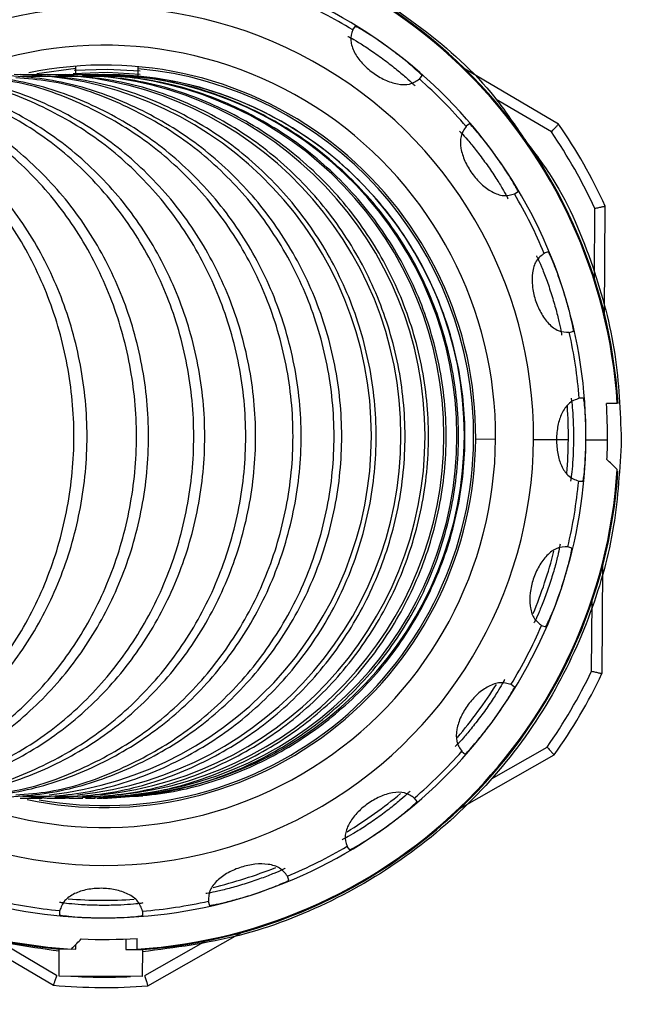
# Model space of a CAD drawing. Header units: millimetres. Extents: x 7590 to 10884, y -1862 to 419.
# Tile 31 of 83: x 8848 to 8878, y -1417 to -1369. Entities that reach past the tile are written whole.
import ezdxf

# ---------------------------------------------------------------- set-up
doc = ezdxf.new("R2010")
doc.units = ezdxf.units.MM
doc.header["$PDSIZE"] = -1
doc.styles.get("Standard").update_dxf_attribs({"font": 'times.ttf'})
doc.dimstyles.new('ISO-25', dxfattribs={"dimtxt": 18, "dimasz": 15, "dimexe": 1.25, "dimexo": 0.625, "dimtad": 1, "dimtoh": 1, "dimtxsty": 'Standard', "dimcen": 2.5, "dimadec": 0, "dimazin": 0, "dimtfac": 1, "dimtmove": 0, "dimatfit": 3, "dimfxl": 1, "dimarcsym": 0})

# ---------------------------------------------------------------- blocks, each defined once
blk = doc.blocks.new('*D105')
at = {"color": 0, "lineweight": -2}
for p, q in [((8839.767, -1339.486), (8953.576, -1339.486)), ((8952.326, -1351.486), (8952.326, -1427.486)), ((8839.767, -1439.486), (8953.576, -1439.486))]:
    blk.add_line(p, q, dxfattribs=at)
at = {"color": 0}
for points in [[(8954.326, -1351.486), (8950.326, -1351.486), (8952.326, -1339.486)], [(8950.326, -1427.486), (8954.326, -1427.486), (8952.326, -1439.486)]]:
    blk.add_solid(points, dxfattribs=at)
at = {"layer": 'Defpoints', "color": 0}
for p in [(8839.142, -1339.486), (8839.142, -1439.486), (8952.326, -1439.486)]:
    blk.add_point(p, dxfattribs=at)
at = {"color": 0, "insert": (8944.071, -1389.486), "char_height": 15, "attachment_point": 5, "rotation": 90}
blk.add_mtext('100', dxfattribs=at)
blk = doc.blocks.new('*D106')
at = {"color": 0, "lineweight": -2}
for p, q in [((8843.767, -1314.486), (9018.22, -1314.486)), ((9016.97, -1326.486), (9016.97, -1452.486)), ((8843.767, -1464.486), (9018.22, -1464.486))]:
    blk.add_line(p, q, dxfattribs=at)
at = {"color": 0}
for points in [[(9018.97, -1326.486), (9014.97, -1326.486), (9016.97, -1314.486)], [(9014.97, -1452.486), (9018.97, -1452.486), (9016.97, -1464.486)]]:
    blk.add_solid(points, dxfattribs=at)
at = {"layer": 'Defpoints', "color": 0}
for p in [(8843.142, -1314.486), (8843.142, -1464.486), (9016.97, -1464.486)]:
    blk.add_point(p, dxfattribs=at)
at = {"color": 0, "insert": (9008.715, -1389.059), "char_height": 15, "attachment_point": 5, "rotation": 90}
blk.add_mtext('150', dxfattribs=at)
blk = doc.blocks.new('*D107')
at = {"color": 0, "lineweight": -2}
for p, q in [((8812.839, -1304.486), (9048.743, -1304.486)), ((9047.493, -1316.486), (9047.493, -1462.486)), ((8812.839, -1474.486), (9048.743, -1474.486))]:
    blk.add_line(p, q, dxfattribs=at)
at = {"color": 0}
for points in [[(9049.493, -1316.486), (9045.493, -1316.486), (9047.493, -1304.486)], [(9045.493, -1462.486), (9049.493, -1462.486), (9047.493, -1474.486)]]:
    blk.add_solid(points, dxfattribs=at)
at = {"layer": 'Defpoints', "color": 0}
for p in [(8812.214, -1304.486), (8812.214, -1474.486), (9047.493, -1474.486)]:
    blk.add_point(p, dxfattribs=at)
at = {"color": 0, "insert": (9039.216, -1389.489), "char_height": 15, "attachment_point": 5, "rotation": 90}
blk.add_mtext('170', dxfattribs=at)

msp = doc.modelspace()

# ---------------------------------------------------------------- linework, layer by layer
at = {"color": 7, "lineweight": 25}
for p, q in [((8864.195, -1369.769), (8864.073, -1369.934)), ((8848.885, -1372.037), (8850.766, -1371.789)), ((8850.764, -1372.086), (8850.766, -1371.789)), ((8850.766, -1371.789), (8850.767, -1371.689)), ((8853.764, -1372.161), (8853.766, -1371.81)), ((8853.766, -1371.81), (8853.767, -1371.71)), ((8873.979, -1374.472), (8869.485, -1371.835)), ((8848.226, -1372.169), (8849.493, -1372.169)), ((8849.785, -1372.169), (8850.852, -1372.169)), ((8850.251, -1372.086), (8849.821, -1372.128)), ((8850.441, -1372.086), (8849.915, -1372.138)), ((8851.094, -1372.169), (8851.959, -1372.169)), ((8853.868, -1372.256), (8852.132, -1372.086)), ((8852.132, -1372.086), (8852.132, -1372.086)), ((8852.132, -1372.086), (8852.132, -1372.086)), ((8852.132, -1372.086), (8852.132, -1372.086)), ((8852.132, -1372.086), (8852.132, -1372.086)), ((8852.132, -1372.086), (8852.132, -1372.086)), ((8852.132, -1372.086), (8852.132, -1372.086)), ((8852.132, -1372.086), (8852.132, -1372.086)), ((8852.132, -1372.086), (8852.133, -1372.086)), ((8852.133, -1372.086), (8852.133, -1372.086)), ((8852.133, -1372.086), (8852.133, -1372.086)), ((8852.133, -1372.086), (8852.133, -1372.086)), ((8852.133, -1372.086), (8852.133, -1372.086)), ((8852.133, -1372.086), (8852.133, -1372.086)), ((8852.133, -1372.086), (8852.133, -1372.086)), ((8852.133, -1372.086), (8852.133, -1372.086)), ((8852.133, -1372.086), (8852.133, -1372.086)), ((8852.133, -1372.086), (8852.133, -1372.086)), ((8852.133, -1372.086), (8852.133, -1372.086)), ((8852.133, -1372.086), (8852.133, -1372.086)), ((8852.133, -1372.086), (8852.133, -1372.086)), ((8852.151, -1372.169), (8852.815, -1372.169)), ((8852.954, -1372.169), (8853.415, -1372.169)), ((8853.504, -1372.169), (8853.76, -1372.169)), ((8853.763, -1372.255), (8853.763, -1372.246)), ((8853.799, -1372.169), (8853.993, -1372.184)), ((8853.853, -1372.169), (8853.853, -1372.169)), ((8853.853, -1372.169), (8853.854, -1372.169)), ((8853.854, -1372.169), (8853.854, -1372.169)), ((8853.854, -1372.169), (8853.854, -1372.169)), ((8853.854, -1372.169), (8853.854, -1372.169)), ((8853.854, -1372.169), (8853.854, -1372.169)), ((8853.854, -1372.169), (8853.854, -1372.169)), ((8853.854, -1372.169), (8853.854, -1372.169)), ((8853.854, -1372.169), (8853.854, -1372.169)), ((8853.854, -1372.169), (8853.854, -1372.169)), ((8853.854, -1372.169), (8853.854, -1372.169)), ((8853.854, -1372.169), (8853.854, -1372.169)), ((8853.854, -1372.169), (8853.854, -1372.169)), ((8853.854, -1372.169), (8853.854, -1372.169)), ((8853.854, -1372.169), (8853.854, -1372.169)), ((8853.855, -1372.169), (8853.855, -1372.169)), ((8853.855, -1372.169), (8853.855, -1372.169)), ((8853.855, -1372.169), (8853.855, -1372.169)), ((8867.292, -1372.308), (8867.414, -1372.143)), ((8869.697, -1374.459), (8869.531, -1374.578)), ((8871.859, -1377.83), (8872.026, -1377.711)), ((8876.184, -1383.629), (8876.22, -1378.418)), ((8873.482, -1380.619), (8873.286, -1380.681)), ((8874.496, -1384.494), (8874.691, -1384.432)), ((8875.178, -1387.647), (8874.972, -1387.646)), ((8876.797, -1387.909), (8876.276, -1387.905)), ((8869.992, -1389.611), (8870.947, -1389.618)), ((8872.772, -1389.631), (8873.872, -1389.638)), ((8875.291, -1389.648), (8876.327, -1389.655)), ((8874.944, -1391.646), (8875.15, -1391.647)), ((8874.618, -1394.856), (8874.424, -1394.791)), ((8876.063, -1400.89), (8876.099, -1395.68)), ((8873.161, -1398.586), (8873.356, -1398.651)), ((8871.859, -1401.538), (8871.694, -1401.417)), ((8869.235, -1407.378), (8873.766, -1404.804)), ((8869.32, -1404.636), (8869.485, -1404.758)), ((8849.493, -1406.803), (8848.226, -1406.803)), ((8848.621, -1406.833), (8849.152, -1406.886)), ((8848.74, -1406.821), (8849.392, -1406.886)), ((8849.749, -1406.836), (8850.251, -1406.886)), ((8850.852, -1406.803), (8849.785, -1406.803)), ((8849.915, -1406.834), (8850.441, -1406.886)), ((8851.959, -1406.803), (8851.094, -1406.803)), ((8852.132, -1406.886), (8853.868, -1406.716)), ((8852.132, -1406.886), (8853.845, -1406.718)), ((8852.815, -1406.803), (8852.151, -1406.803)), ((8853.415, -1406.803), (8852.954, -1406.803)), ((8853.76, -1406.803), (8853.504, -1406.803)), ((8853.993, -1406.788), (8853.799, -1406.803)), ((8853.853, -1406.803), (8853.853, -1406.803)), ((8853.854, -1406.803), (8853.853, -1406.803)), ((8853.854, -1406.803), (8853.854, -1406.803)), ((8853.854, -1406.803), (8853.854, -1406.803)), ((8853.854, -1406.803), (8853.854, -1406.803)), ((8853.854, -1406.803), (8853.854, -1406.803)), ((8853.854, -1406.803), (8853.854, -1406.803)), ((8853.854, -1406.803), (8853.854, -1406.803)), ((8853.854, -1406.803), (8853.854, -1406.803)), ((8853.854, -1406.803), (8853.854, -1406.803)), ((8853.854, -1406.803), (8853.854, -1406.803)), ((8853.854, -1406.803), (8853.854, -1406.803)), ((8853.854, -1406.803), (8853.854, -1406.803)), ((8853.854, -1406.803), (8853.854, -1406.803)), ((8853.854, -1406.803), (8853.854, -1406.803)), ((8853.855, -1406.803), (8853.855, -1406.803)), ((8853.855, -1406.803), (8853.855, -1406.803)), ((8853.855, -1406.803), (8853.855, -1406.803)), ((8867.169, -1407.041), (8867.05, -1406.875)), ((8852.132, -1406.886), (8852.132, -1406.886)), ((8863.798, -1409.203), (8863.917, -1409.37)), ((8861.009, -1410.826), (8860.947, -1410.63)), ((8857.134, -1411.84), (8857.196, -1412.035)), ((8849.982, -1412.288), (8849.981, -1412.493)), ((8853.981, -1412.522), (8853.982, -1412.316)), ((8845.194, -1413.235), (8849.688, -1415.872)), ((8854.226, -1415.904), (8858.757, -1413.33)), ((8850.769, -1414.137), (8850.771, -1413.911)), ((8853.173, -1413.65), (8853.169, -1414.154)), ((8853.719, -1414.141), (8853.723, -1413.62)), ((8849.96, -1415.431), (8849.969, -1414.131)), ((8849.969, -1414.131), (8850.769, -1414.137)), ((8853.169, -1414.154), (8853.969, -1414.159)), ((8853.969, -1414.159), (8853.96, -1415.459)), ((8853.96, -1415.459), (8849.96, -1415.431))]:
    msp.add_line(p, q, dxfattribs=at)
at = {"color": 8, "lineweight": 25}
for p, q in [((8873.629, -1374.847), (8870.973, -1373.288)), ((8875.696, -1381.901), (8875.719, -1378.527)), ((8873.872, -1389.638), (8874.445, -1389.642)), ((8875.564, -1400.775), (8875.587, -1397.4)), ((8870.744, -1405.946), (8873.422, -1404.425)), ((8846.934, -1413.677), (8849.844, -1415.384)), ((8854.076, -1415.414), (8857.011, -1413.747))]:
    msp.add_line(p, q, dxfattribs=at)
at = {"color": 7, "lineweight": 25, "flags": 128}
msp.add_lwpolyline([(8853.863, -1371.927), (8852.266, -1371.843), (8850.687, -1371.903)], dxfattribs=at)
at = {"color": 8, "lineweight": 25, "flags": 128}
msp.add_lwpolyline([(8850.632, -1372.048), (8852.265, -1371.983), (8853.857, -1372.067)], dxfattribs=at)
at = {"color": 7, "lineweight": 25}
for centre, radius, start, end in [((8852.142, -1389.486), 24.745, 94.2345, 135.4857), ((8852.142, -1389.486), 24.705, 3.6605, 86.3082), ((8852.142, -1389.486), 24.745, 3.6593, 84.9625), ((8852.142, -1389.486), 23.15, 53.5985, 71.5985), ((8852.142, -1389.486), 22.9, 58.5807, 66.6163), ((8852.142, -1389.486), 20.63, 359.5985, 122.4139), ((8852.142, -1389.486), 23.15, 35.5985, 53.5985), ((8852.142, -1389.486), 17.85, 359.5985, 101.7766), ((8852.142, -1389.486), 17.75, 359.5985, 84.7508), ((8847.609, -1389.452), 17.367, 276.2013, 89.3619), ((8849.034, -1389.449), 17.364, 275.9831, 89.6109), ((8850.195, -1389.447), 17.361, 275.8052, 89.8141), ((8851.101, -1389.444), 17.358, 275.6389, 90.004), ((8851.728, -1389.443), 17.357, 275.5505, 90.1051), ((8852.088, -1389.442), 17.356, 275.5014, 90.1612), ((8852.142, -1389.486), 22.9, 40.5807, 48.6163), ((8852.142, -1389.486), 26.5, 24.6861, 34.5109), ((8852.142, -1389.486), 26, 24.9302, 34.2668), ((8852.142, -1389.486), 23.15, 17.5985, 35.5985), ((8852.142, -1389.486), 22.9, 22.5807, 30.6163), ((8852.142, -1389.486), 23.15, 359.5985, 17.5985), ((8852.142, -1389.486), 22.9, 4.5807, 12.6163), ((8852.142, -1389.486), 24.186, 359.5985, 3.7479), ((8852.142, -1389.486), 22.304, 359.5985, 3.7599), ((8852.142, -1389.486), 20.63, 237.4977, 359.5985), ((8852.142, -1389.486), 17.85, 257.9602, 359.5985), ((8852.142, -1389.486), 17.75, 259.8362, 359.5985), ((8852.142, -1389.486), 23.15, 341.5985, 359.5985), ((8852.142, -1389.486), 22.304, 355.4387, 359.5985), ((8852.142, -1389.486), 24.186, 357.3474, 359.5985), ((8852.142, -1389.486), 24.705, 273.6605, 356.3082), ((8852.142, -1389.486), 24.745, 274.2345, 356.1359), ((8852.142, -1389.486), 22.9, 346.5807, 354.6163), ((8852.142, -1389.486), 22.304, 337.5322, 345.6647), ((8852.142, -1389.486), 23.15, 323.5985, 341.5985), ((8852.142, -1389.486), 22.9, 328.5807, 336.6163), ((8852.142, -1389.486), 26, 324.9302, 334.2668), ((8852.142, -1389.486), 26.5, 324.6861, 334.5109), ((8852.142, -1389.486), 22.304, 319.5322, 327.6647), ((8852.142, -1389.486), 23.15, 305.5985, 323.5985), ((8852.142, -1389.486), 22.9, 310.5807, 318.6163), ((8852.142, -1389.486), 22.304, 301.5322, 309.6647), ((8852.142, -1389.486), 24.745, 224.8138, 264.9625), ((8852.142, -1389.486), 23.15, 287.5985, 305.5985), ((8852.142, -1389.486), 22.9, 292.5807, 300.6163), ((8852.142, -1389.486), 22.304, 283.5322, 291.6647), ((8852.142, -1389.486), 23.15, 251.5985, 269.5985), ((8852.142, -1389.486), 23.15, 269.5985, 287.5985), ((8852.142, -1389.486), 22.9, 256.5807, 264.6163), ((8852.142, -1389.486), 22.304, 265.5322, 273.6647), ((8852.142, -1389.486), 22.9, 274.5807, 282.6163), ((8852.142, -1389.486), 24.186, 267.3474, 273.7479), ((8852.142, -1389.486), 26.5, 264.6861, 274.5109)]:
    msp.add_arc(centre, radius, start, end, dxfattribs=at)
at = {"color": 8, "lineweight": 25}
for radius, start, end in [(24.705, 93.6605, 135.4144), (18.805, 359.5985, 111.599), (18.805, 248.2425, 359.5985), (24.705, 224.5828, 266.3082), (26, 266.4199, 272.7771)]:
    msp.add_arc((8852.142, -1389.486), radius, start, end, dxfattribs=at)
at = {"color": 7, "lineweight": 25}
for points, knots in [([(8854.316, -1364.731), (8855.875, -1364.956), (8859.008, -1365.406), (8863.459, -1367.194), (8867.49, -1369.78), (8870.483, -1372.453), (8871.807, -1374.425), (8872.234, -1375.061)], [0, 0, 0, 0, 0.2195366, 0.4412388, 0.6657327, 0.892255, 1, 1, 1, 1]), ([(8864.08, -1369.944), (8864.028, -1370.11), (8863.93, -1370.423), (8864.119, -1371), (8864.499, -1371.541), (8865.024, -1372.014), (8865.631, -1372.376), (8866.261, -1372.579), (8866.867, -1372.589), (8867.137, -1372.403), (8867.281, -1372.304)], [0, 0, 0, 0, 0.147218, 0.276201, 0.391348, 0.499957, 0.608694, 0.723797, 0.852714, 1, 1, 1, 1]), ([(8864.073, -1369.934), (8864.073, -1369.935), (8864.073, -1369.937), (8864.078, -1369.942), (8864.08, -1369.944)], [0, 0, 0, 0, 0.5600593, 1, 1, 1, 1]), ([(8865.88, -1370.853), (8865.668, -1370.7), (8865.242, -1370.395), (8864.683, -1370.038), (8864.282, -1369.803), (8864.224, -1369.78), (8864.195, -1369.769)], [0, 0, 0, 0, 0.249474, 0.499747, 0.750148, 1, 1, 1, 1]), ([(8863.837, -1370.254), (8863.866, -1370.265), (8863.924, -1370.288), (8864.327, -1370.522), (8864.884, -1370.879), (8865.528, -1371.331), (8866.15, -1371.812), (8866.656, -1372.239), (8866.998, -1372.554), (8867.037, -1372.603), (8867.057, -1372.628)], [0, 0, 0, 0, 0.124863, 0.250168, 0.375328, 0.5, 0.624672, 0.749833, 0.875137, 1, 1, 1, 1]), ([(8867.414, -1372.143), (8867.395, -1372.118), (8867.356, -1372.07), (8867.013, -1371.756), (8866.507, -1371.328), (8866.089, -1371.011), (8865.88, -1370.853)], [0, 0, 0, 0, 0.249796, 0.500203, 0.750504, 1, 1, 1, 1]), ([(8835.136, -1406.886), (8836.191, -1406.822), (8838.302, -1406.695), (8841.346, -1405.662), (8844.154, -1404.065), (8846.616, -1401.896), (8848.643, -1399.254), (8850.155, -1396.227), (8851.088, -1392.928), (8851.414, -1389.486), (8851.088, -1386.044), (8850.155, -1382.745), (8848.643, -1379.718), (8846.616, -1377.076), (8844.154, -1374.907), (8841.346, -1373.31), (8838.302, -1372.277), (8836.191, -1372.15), (8835.136, -1372.086)], [0, 0, 0, 0, 0.062329, 0.124651, 0.186976, 0.249299, 0.3116, 0.3741, 0.436972, 0.5, 0.563028, 0.6259, 0.6884, 0.750701, 0.813024, 0.875349, 0.937671, 1, 1, 1, 1]), ([(8836.142, -1406.718), (8836.661, -1406.679), (8838.229, -1406.562), (8840.743, -1405.648), (8843.545, -1404.069), (8845.999, -1401.895), (8848.019, -1399.255), (8849.527, -1396.227), (8850.457, -1392.928), (8850.782, -1389.486), (8850.457, -1386.044), (8849.527, -1382.745), (8848.019, -1379.717), (8845.999, -1377.077), (8843.545, -1374.903), (8840.743, -1373.324), (8838.229, -1372.41), (8836.661, -1372.293), (8836.142, -1372.254)], [0, 0, 0, 0, 0.0328589, 0.0993776, 0.165899, 0.2324183, 0.2989144, 0.3656229, 0.4327285, 0.5, 0.5672715, 0.6343771, 0.7010856, 0.7675817, 0.834101, 0.9006224, 0.9671411, 1, 1, 1, 1]), ([(8837.898, -1406.886), (8838.966, -1406.822), (8841.102, -1406.695), (8844.183, -1405.662), (8847.025, -1404.065), (8849.517, -1401.896), (8851.568, -1399.254), (8853.098, -1396.227), (8854.043, -1392.928), (8854.372, -1389.486), (8854.043, -1386.044), (8853.098, -1382.745), (8851.568, -1379.718), (8849.517, -1377.076), (8847.025, -1374.907), (8844.183, -1373.31), (8841.102, -1372.277), (8838.966, -1372.15), (8837.898, -1372.086)], [0, 0, 0, 0, 0.062329, 0.1246512, 0.1869761, 0.249299, 0.3116001, 0.3741002, 0.4369724, 0.5, 0.5630276, 0.6258998, 0.6883999, 0.750701, 0.8130239, 0.8753488, 0.937671, 1, 1, 1, 1]), ([(8838.971, -1406.718), (8839.496, -1406.679), (8841.084, -1406.562), (8843.629, -1405.648), (8846.466, -1404.069), (8848.95, -1401.895), (8850.995, -1399.255), (8852.521, -1396.227), (8853.463, -1392.928), (8853.791, -1389.486), (8853.463, -1386.044), (8852.521, -1382.745), (8850.995, -1379.717), (8848.95, -1377.077), (8846.466, -1374.903), (8843.629, -1373.324), (8841.084, -1372.41), (8839.496, -1372.293), (8838.971, -1372.254)], [0, 0, 0, 0, 0.032859, 0.099378, 0.165899, 0.232418, 0.298914, 0.365623, 0.432728, 0.5, 0.567272, 0.634377, 0.701086, 0.767582, 0.834101, 0.900622, 0.967141, 1, 1, 1, 1]), ([(8840.422, -1406.886), (8841.502, -1406.822), (8843.662, -1406.695), (8846.776, -1405.662), (8849.649, -1404.065), (8852.168, -1401.896), (8854.241, -1399.254), (8855.788, -1396.227), (8856.743, -1392.928), (8857.076, -1389.486), (8856.743, -1386.044), (8855.788, -1382.745), (8854.241, -1379.718), (8852.168, -1377.076), (8849.649, -1374.907), (8846.776, -1373.31), (8843.662, -1372.277), (8841.502, -1372.15), (8840.422, -1372.086)], [0, 0, 0, 0, 0.062329, 0.1246512, 0.1869761, 0.249299, 0.3116001, 0.3741002, 0.4369724, 0.5, 0.5630276, 0.6258998, 0.6883999, 0.750701, 0.8130239, 0.8753488, 0.937671, 1, 1, 1, 1]), ([(8841.561, -1406.718), (8842.092, -1406.679), (8843.698, -1406.562), (8846.271, -1405.648), (8849.14, -1404.069), (8851.651, -1401.895), (8853.719, -1399.255), (8855.262, -1396.227), (8856.215, -1392.928), (8856.547, -1389.486), (8856.215, -1386.044), (8855.262, -1382.745), (8853.719, -1379.717), (8851.651, -1377.077), (8849.14, -1374.903), (8846.271, -1373.324), (8843.698, -1372.41), (8842.092, -1372.293), (8841.561, -1372.254)], [0, 0, 0, 0, 0.032859, 0.099378, 0.165899, 0.232418, 0.298914, 0.365623, 0.432728, 0.5, 0.567272, 0.634377, 0.701086, 0.767582, 0.834101, 0.900622, 0.967141, 1, 1, 1, 1]), ([(8842.707, -1406.886), (8843.797, -1406.822), (8845.977, -1406.695), (8849.122, -1405.662), (8852.023, -1404.065), (8854.567, -1401.896), (8856.66, -1399.254), (8858.222, -1396.227), (8859.187, -1392.928), (8859.523, -1389.486), (8859.187, -1386.044), (8858.222, -1382.745), (8856.66, -1379.718), (8854.567, -1377.076), (8852.023, -1374.907), (8849.122, -1373.31), (8845.977, -1372.277), (8843.797, -1372.15), (8842.707, -1372.086)], [0, 0, 0, 0, 0.062329, 0.124651, 0.186976, 0.249299, 0.3116, 0.3741, 0.436972, 0.5, 0.563028, 0.6259, 0.6884, 0.750701, 0.813024, 0.875349, 0.937671, 1, 1, 1, 1]), ([(8843.91, -1406.718), (8844.446, -1406.679), (8846.068, -1406.562), (8848.668, -1405.648), (8851.565, -1404.069), (8854.102, -1401.895), (8856.19, -1399.255), (8857.749, -1396.227), (8858.711, -1392.928), (8859.046, -1389.486), (8858.711, -1386.044), (8857.749, -1382.745), (8856.19, -1379.717), (8854.102, -1377.077), (8851.565, -1374.903), (8848.668, -1373.324), (8846.068, -1372.41), (8844.446, -1372.293), (8843.91, -1372.254)], [0, 0, 0, 0, 0.032859, 0.0993776, 0.165899, 0.2324183, 0.2989144, 0.3656229, 0.4327285, 0.5, 0.5672715, 0.6343771, 0.7010856, 0.7675817, 0.834101, 0.9006224, 0.967141, 1, 1, 1, 1]), ([(8844.748, -1406.886), (8845.847, -1406.822), (8848.047, -1406.695), (8851.219, -1405.662), (8854.145, -1404.065), (8856.711, -1401.896), (8858.823, -1399.254), (8860.398, -1396.227), (8861.371, -1392.928), (8861.71, -1389.486), (8861.371, -1386.044), (8860.398, -1382.745), (8858.823, -1379.718), (8856.711, -1377.076), (8854.145, -1374.907), (8851.219, -1373.31), (8848.047, -1372.277), (8845.847, -1372.15), (8844.748, -1372.086)], [0, 0, 0, 0, 0.062329, 0.124651, 0.186976, 0.249299, 0.3116, 0.3741, 0.436972, 0.5, 0.563028, 0.6259, 0.6884, 0.750701, 0.813024, 0.875349, 0.937671, 1, 1, 1, 1]), ([(8846.018, -1406.718), (8846.56, -1406.679), (8848.2, -1406.562), (8850.828, -1405.648), (8853.757, -1404.069), (8856.322, -1401.895), (8858.434, -1399.255), (8860.01, -1396.227), (8860.982, -1392.928), (8861.321, -1389.486), (8860.982, -1386.044), (8860.01, -1382.745), (8858.434, -1379.717), (8856.322, -1377.077), (8853.757, -1374.903), (8850.828, -1373.324), (8848.2, -1372.41), (8846.56, -1372.293), (8846.018, -1372.254)], [0, 0, 0, 0, 0.032859, 0.099378, 0.165899, 0.232418, 0.298914, 0.365623, 0.432728, 0.5, 0.567272, 0.634377, 0.701086, 0.767582, 0.834101, 0.900622, 0.967141, 1, 1, 1, 1]), ([(8846.543, -1406.886), (8847.654, -1406.822), (8849.874, -1406.695), (8853.075, -1405.662), (8856.029, -1404.065), (8858.619, -1401.896), (8860.75, -1399.254), (8862.341, -1396.227), (8863.323, -1392.928), (8863.665, -1389.486), (8863.323, -1386.044), (8862.341, -1382.745), (8860.75, -1379.718), (8858.619, -1377.076), (8856.029, -1374.907), (8853.075, -1373.31), (8849.874, -1372.277), (8847.654, -1372.15), (8846.543, -1372.086)], [0, 0, 0, 0, 0.062329, 0.124651, 0.186976, 0.249299, 0.3116, 0.3741, 0.436972, 0.5, 0.563028, 0.6259, 0.6884, 0.750701, 0.813024, 0.875349, 0.937671, 1, 1, 1, 1]), ([(8847.876, -1406.718), (8848.422, -1406.679), (8850.074, -1406.562), (8852.722, -1405.648), (8855.674, -1404.069), (8858.258, -1401.895), (8860.386, -1399.255), (8861.974, -1396.227), (8862.954, -1392.928), (8863.296, -1389.486), (8862.954, -1386.044), (8861.974, -1382.745), (8860.386, -1379.717), (8858.258, -1377.077), (8855.674, -1374.903), (8852.722, -1373.324), (8850.074, -1372.41), (8848.422, -1372.293), (8847.876, -1372.254)], [0, 0, 0, 0, 0.032859, 0.099378, 0.165899, 0.232418, 0.298914, 0.365623, 0.432728, 0.5, 0.567272, 0.634377, 0.701086, 0.767582, 0.834101, 0.900622, 0.967141, 1, 1, 1, 1]), ([(8848.092, -1372.086), (8848.301, -1372.086), (8848.673, -1372.086), (8849.005, -1372.086), (8849.152, -1372.086)], [0, 0, 0, 0, 0.559997, 1, 1, 1, 1]), ([(8848.092, -1406.886), (8849.209, -1406.822), (8851.443, -1406.695), (8854.665, -1405.662), (8857.637, -1404.065), (8860.244, -1401.896), (8862.389, -1399.254), (8863.989, -1396.227), (8864.977, -1392.928), (8865.322, -1389.486), (8864.977, -1386.044), (8863.989, -1382.745), (8862.389, -1379.718), (8860.244, -1377.076), (8857.637, -1374.907), (8854.665, -1373.31), (8851.443, -1372.277), (8849.209, -1372.15), (8848.092, -1372.086)], [0, 0, 0, 0, 0.062329, 0.124651, 0.186976, 0.249299, 0.3116, 0.3741, 0.436972, 0.5, 0.563028, 0.6259, 0.6884, 0.750701, 0.813024, 0.875349, 0.937671, 1, 1, 1, 1]), ([(8849.392, -1372.086), (8849.563, -1372.086), (8849.869, -1372.086), (8850.134, -1372.086), (8850.251, -1372.086)], [0, 0, 0, 0, 0.559997, 1, 1, 1, 1]), ([(8849.392, -1406.886), (8850.515, -1406.822), (8852.761, -1406.695), (8856, -1405.662), (8858.988, -1404.065), (8861.608, -1401.896), (8863.764, -1399.254), (8865.373, -1396.227), (8866.366, -1392.928), (8866.712, -1389.486), (8866.366, -1386.044), (8865.373, -1382.745), (8863.764, -1379.718), (8861.608, -1377.076), (8858.988, -1374.907), (8856, -1373.31), (8852.761, -1372.277), (8850.515, -1372.15), (8849.392, -1372.086)], [0, 0, 0, 0, 0.062329, 0.124651, 0.186976, 0.249299, 0.3116, 0.3741, 0.436972, 0.5, 0.563028, 0.6259, 0.6884, 0.750701, 0.813024, 0.875349, 0.937671, 1, 1, 1, 1]), ([(8850.441, -1372.086), (8850.575, -1372.086), (8850.814, -1372.086), (8851.012, -1372.086), (8851.1, -1372.086)], [0, 0, 0, 0, 0.559997, 1, 1, 1, 1]), ([(8850.441, -1406.886), (8851.569, -1406.822), (8853.824, -1406.695), (8857.077, -1405.662), (8860.078, -1404.065), (8862.709, -1401.896), (8864.874, -1399.254), (8866.49, -1396.227), (8867.488, -1392.928), (8867.835, -1389.486), (8867.488, -1386.044), (8866.49, -1382.745), (8864.874, -1379.718), (8862.709, -1377.076), (8860.078, -1374.907), (8857.077, -1373.31), (8853.824, -1372.277), (8851.569, -1372.15), (8850.441, -1372.086)], [0, 0, 0, 0, 0.062329, 0.1246512, 0.1869761, 0.249299, 0.3116001, 0.3741002, 0.4369724, 0.5, 0.5630276, 0.6258998, 0.6883999, 0.750701, 0.8130239, 0.8753488, 0.937671, 1, 1, 1, 1]), ([(8851.239, -1372.086), (8851.335, -1372.086), (8851.507, -1372.086), (8851.638, -1372.086), (8851.696, -1372.086)], [0, 0, 0, 0, 0.559997, 1, 1, 1, 1]), ([(8851.239, -1406.886), (8852.371, -1406.822), (8854.633, -1406.695), (8857.897, -1405.662), (8860.907, -1404.065), (8863.547, -1401.896), (8865.719, -1399.254), (8867.34, -1396.227), (8868.341, -1392.928), (8868.69, -1389.486), (8868.341, -1386.044), (8867.34, -1382.745), (8865.719, -1379.718), (8863.547, -1377.076), (8860.907, -1374.907), (8857.897, -1373.31), (8854.633, -1372.277), (8852.371, -1372.15), (8851.239, -1372.086)], [0, 0, 0, 0, 0.062329, 0.1246512, 0.1869761, 0.249299, 0.3116001, 0.3741002, 0.4369724, 0.5, 0.5630276, 0.6258998, 0.6883999, 0.750701, 0.8130239, 0.8753488, 0.937671, 1, 1, 1, 1]), ([(8851.785, -1406.886), (8852.919, -1406.822), (8855.188, -1406.695), (8858.46, -1405.662), (8861.478, -1404.065), (8864.125, -1401.896), (8866.303, -1399.254), (8867.928, -1396.227), (8868.932, -1392.928), (8869.282, -1389.486), (8868.932, -1386.044), (8867.928, -1382.745), (8866.303, -1379.718), (8864.125, -1377.076), (8861.478, -1374.907), (8858.46, -1373.31), (8855.188, -1372.277), (8852.919, -1372.15), (8851.785, -1372.086)], [0, 0, 0, 0, 0.062329, 0.124651, 0.186976, 0.249299, 0.3116, 0.3741, 0.436972, 0.5, 0.563028, 0.6259, 0.6884, 0.750701, 0.813024, 0.875349, 0.937671, 1, 1, 1, 1]), ([(8851.785, -1372.086), (8851.843, -1372.086), (8851.947, -1372.086), (8852.011, -1372.086), (8852.039, -1372.086)], [0, 0, 0, 0, 0.559997, 1, 1, 1, 1]), ([(8852.077, -1406.886), (8853.213, -1406.822), (8855.484, -1406.695), (8858.759, -1405.662), (8861.781, -1404.065), (8864.43, -1401.896), (8866.61, -1399.254), (8868.237, -1396.227), (8869.242, -1392.928), (8869.592, -1389.486), (8869.242, -1386.044), (8868.237, -1382.745), (8866.61, -1379.718), (8864.43, -1377.076), (8861.781, -1374.907), (8858.759, -1373.31), (8855.484, -1372.277), (8853.213, -1372.15), (8852.077, -1372.086)], [0, 0, 0, 0, 0.062329, 0.124651, 0.186976, 0.249299, 0.3116, 0.3741, 0.436972, 0.5, 0.563028, 0.6259, 0.6884, 0.750701, 0.813024, 0.875349, 0.937671, 1, 1, 1, 1]), ([(8852.077, -1372.086), (8852.098, -1372.086), (8852.134, -1372.086), (8852.133, -1372.086), (8852.132, -1372.086)], [0, 0, 0, 0, 0.559998, 1, 1, 1, 1]), ([(8867.281, -1372.304), (8867.284, -1372.306), (8867.29, -1372.309), (8867.292, -1372.308), (8867.292, -1372.308)], [0, 0, 0, 0, 0.5599082, 1, 1, 1, 1]), ([(8869.534, -1374.589), (8869.433, -1374.732), (8869.244, -1374.999), (8869.245, -1375.605), (8869.44, -1376.238), (8869.793, -1376.85), (8870.258, -1377.382), (8870.794, -1377.769), (8871.368, -1377.967), (8871.682, -1377.873), (8871.85, -1377.823)], [0, 0, 0, 0, 0.147218, 0.276201, 0.391348, 0.499957, 0.608694, 0.723797, 0.852714, 1, 1, 1, 1]), ([(8869.531, -1374.578), (8869.53, -1374.579), (8869.53, -1374.581), (8869.533, -1374.587), (8869.534, -1374.589)], [0, 0, 0, 0, 0.560059, 1, 1, 1, 1]), ([(8870.966, -1376.01), (8870.811, -1375.799), (8870.5, -1375.377), (8870.079, -1374.865), (8869.77, -1374.518), (8869.722, -1374.478), (8869.697, -1374.459)], [0, 0, 0, 0, 0.249479, 0.499751, 0.750153, 1, 1, 1, 1]), ([(8873.629, -1374.847), (8873.675, -1374.797), (8873.767, -1374.699), (8873.866, -1374.593), (8873.924, -1374.531), (8873.967, -1374.485), (8873.974, -1374.477), (8873.979, -1374.472)], [0, 0, 0, 0, 0.25482, 0.50792, 0.636435, 0.761355, 1, 1, 1, 1]), ([(8869.208, -1374.809), (8869.232, -1374.829), (8869.28, -1374.868), (8869.59, -1375.215), (8870.011, -1375.728), (8870.483, -1376.356), (8870.926, -1377.006), (8871.275, -1377.569), (8871.503, -1377.974), (8871.525, -1378.032), (8871.536, -1378.062)], [0, 0, 0, 0, 0.124863, 0.250168, 0.375328, 0.5, 0.624672, 0.749833, 0.875137, 1, 1, 1, 1]), ([(8872.346, -1375.219), (8872.813, -1375.838), (8874.211, -1377.693), (8875.677, -1381.203), (8876.822, -1385.445), (8876.936, -1388.278), (8876.991, -1389.66)], [0, 0, 0, 0, 0.15138, 0.452886, 0.733063, 1, 1, 1, 1]), ([(8872.026, -1377.711), (8872.015, -1377.682), (8871.993, -1377.623), (8871.764, -1377.219), (8871.415, -1376.655), (8871.115, -1376.225), (8870.966, -1376.01)], [0, 0, 0, 0, 0.249796, 0.500203, 0.750504, 1, 1, 1, 1]), ([(8871.85, -1377.823), (8871.852, -1377.826), (8871.857, -1377.831), (8871.858, -1377.831), (8871.859, -1377.83)], [0, 0, 0, 0, 0.559908, 1, 1, 1, 1]), ([(8875.719, -1378.527), (8875.785, -1378.512), (8875.917, -1378.484), (8876.058, -1378.453), (8876.141, -1378.435), (8876.203, -1378.422), (8876.213, -1378.42), (8876.22, -1378.418)], [0, 0, 0, 0, 0.254819, 0.507918, 0.636696, 0.761702, 1, 1, 1, 1]), ([(8873.287, -1380.693), (8873.146, -1380.797), (8872.883, -1380.993), (8872.698, -1381.57), (8872.687, -1382.232), (8872.834, -1382.923), (8873.112, -1383.572), (8873.502, -1384.107), (8873.987, -1384.471), (8874.314, -1384.48), (8874.489, -1384.484)], [0, 0, 0, 0, 0.147218, 0.276201, 0.391348, 0.499957, 0.608694, 0.723797, 0.852714, 1, 1, 1, 1]), ([(8872.908, -1380.801), (8872.925, -1380.827), (8872.959, -1380.88), (8873.146, -1381.306), (8873.388, -1381.923), (8873.642, -1382.666), (8873.863, -1383.421), (8874.021, -1384.064), (8874.113, -1384.52), (8874.116, -1384.583), (8874.117, -1384.614)], [0, 0, 0, 0, 0.124863, 0.250167, 0.375328, 0.5, 0.624672, 0.749833, 0.875137, 1, 1, 1, 1]), ([(8873.286, -1380.681), (8873.286, -1380.682), (8873.285, -1380.683), (8873.286, -1380.69), (8873.287, -1380.693)], [0, 0, 0, 0, 0.560059, 1, 1, 1, 1]), ([(8874.209, -1382.487), (8874.126, -1382.238), (8873.961, -1381.74), (8873.719, -1381.124), (8873.533, -1380.698), (8873.499, -1380.645), (8873.482, -1380.619)], [0, 0, 0, 0, 0.249658, 0.499812, 0.750125, 1, 1, 1, 1]), ([(8874.691, -1384.432), (8874.69, -1384.401), (8874.687, -1384.338), (8874.594, -1383.883), (8874.437, -1383.239), (8874.285, -1382.737), (8874.209, -1382.487)], [0, 0, 0, 0, 0.249797, 0.500203, 0.750502, 1, 1, 1, 1]), ([(8874.489, -1384.484), (8874.491, -1384.487), (8874.494, -1384.493), (8874.495, -1384.494), (8874.496, -1384.494)], [0, 0, 0, 0, 0.559908, 1, 1, 1, 1]), ([(8874.969, -1387.657), (8874.786, -1387.722), (8874.468, -1387.835), (8874.125, -1388.347), (8873.916, -1388.95), (8873.886, -1389.409), (8873.872, -1389.638)], [0, 0, 0, 0, 0.32413, 0.566063, 0.782808, 1, 1, 1, 1]), ([(8874.575, -1387.643), (8874.583, -1387.673), (8874.599, -1387.734), (8874.646, -1388.197), (8874.685, -1388.858), (8874.697, -1389.644), (8874.674, -1390.43), (8874.626, -1391.091), (8874.572, -1391.553), (8874.556, -1391.613), (8874.547, -1391.643)], [0, 0, 0, 0, 0.124863, 0.250168, 0.375328, 0.5, 0.624672, 0.749833, 0.875137, 1, 1, 1, 1]), ([(8874.972, -1387.646), (8874.972, -1387.647), (8874.97, -1387.648), (8874.969, -1387.654), (8874.969, -1387.657)], [0, 0, 0, 0, 0.5600593, 1, 1, 1, 1]), ([(8875.291, -1389.648), (8875.29, -1389.386), (8875.287, -1388.862), (8875.247, -1388.201), (8875.201, -1387.738), (8875.186, -1387.678), (8875.178, -1387.647)], [0, 0, 0, 0, 0.249479, 0.499751, 0.750153, 1, 1, 1, 1]), ([(8876.991, -1389.66), (8876.915, -1391.04), (8876.758, -1393.869), (8875.581, -1398.114), (8873.618, -1402.291), (8870.788, -1406.146), (8867.238, -1409.424), (8863.139, -1411.929), (8858.671, -1413.661), (8855.531, -1414.067), (8853.968, -1414.269)], [0, 0, 0, 0, 0.111307, 0.228135, 0.353856, 0.484484, 0.615361, 0.745066, 0.873159, 1, 1, 1, 1]), ([(8873.872, -1389.638), (8873.883, -1389.869), (8873.906, -1390.331), (8874.108, -1390.937), (8874.445, -1391.451), (8874.76, -1391.568), (8874.941, -1391.635)], [0, 0, 0, 0, 0.21837, 0.43611, 0.677637, 1, 1, 1, 1]), ([(8875.15, -1391.647), (8875.158, -1391.617), (8875.175, -1391.557), (8875.227, -1391.095), (8875.276, -1390.434), (8875.286, -1389.91), (8875.291, -1389.648)], [0, 0, 0, 0, 0.249796, 0.500203, 0.750504, 1, 1, 1, 1]), ([(8876.796, -1391.077), (8876.704, -1390.988), (8876.54, -1390.831), (8876.374, -1390.674), (8876.302, -1390.605)], [0, 0, 0, 0, 0.5631995, 1, 1, 1, 1]), ([(8874.941, -1391.635), (8874.942, -1391.638), (8874.942, -1391.645), (8874.944, -1391.645), (8874.944, -1391.646)], [0, 0, 0, 0, 0.5599082, 1, 1, 1, 1]), ([(8874.417, -1394.801), (8874.242, -1394.802), (8873.914, -1394.806), (8873.425, -1395.164), (8873.027, -1395.693), (8872.74, -1396.339), (8872.583, -1397.028), (8872.585, -1397.689), (8872.762, -1398.269), (8873.022, -1398.468), (8873.161, -1398.575)], [0, 0, 0, 0, 0.147218, 0.276201, 0.391348, 0.499957, 0.608694, 0.723797, 0.852714, 1, 1, 1, 1]), ([(8874.047, -1394.666), (8874.045, -1394.697), (8874.042, -1394.759), (8873.943, -1395.214), (8873.776, -1395.855), (8873.545, -1396.606), (8873.28, -1397.346), (8873.03, -1397.96), (8872.836, -1398.383), (8872.801, -1398.435), (8872.784, -1398.461)], [0, 0, 0, 0, 0.124863, 0.250168, 0.375328, 0.5, 0.624672, 0.749833, 0.875137, 1, 1, 1, 1]), ([(8874.108, -1396.794), (8874.188, -1396.544), (8874.347, -1396.045), (8874.513, -1395.403), (8874.613, -1394.949), (8874.617, -1394.887), (8874.618, -1394.856)], [0, 0, 0, 0, 0.2494787, 0.4997507, 0.7501529, 1, 1, 1, 1]), ([(8874.424, -1394.791), (8874.423, -1394.791), (8874.421, -1394.792), (8874.418, -1394.798), (8874.417, -1394.801)], [0, 0, 0, 0, 0.560059, 1, 1, 1, 1]), ([(8873.356, -1398.651), (8873.373, -1398.625), (8873.407, -1398.573), (8873.6, -1398.15), (8873.851, -1397.537), (8874.023, -1397.041), (8874.108, -1396.794)], [0, 0, 0, 0, 0.249796, 0.500203, 0.750504, 1, 1, 1, 1]), ([(8873.161, -1398.575), (8873.161, -1398.578), (8873.159, -1398.585), (8873.16, -1398.586), (8873.161, -1398.586)], [0, 0, 0, 0, 0.559908, 1, 1, 1, 1]), ([(8871.374, -1401.181), (8871.363, -1401.21), (8871.34, -1401.268), (8871.106, -1401.67), (8870.749, -1402.228), (8870.297, -1402.871), (8869.816, -1403.494), (8869.389, -1404), (8869.074, -1404.342), (8869.025, -1404.381), (8869, -1404.4)], [0, 0, 0, 0, 0.124863, 0.250168, 0.375328, 0.5, 0.624672, 0.749833, 0.875137, 1, 1, 1, 1]), ([(8875.564, -1400.775), (8875.629, -1400.79), (8875.761, -1400.82), (8875.901, -1400.853), (8875.984, -1400.872), (8876.046, -1400.886), (8876.056, -1400.888), (8876.063, -1400.89)], [0, 0, 0, 0, 0.25482, 0.50792, 0.636435, 0.761355, 1, 1, 1, 1]), ([(8871.684, -1401.424), (8871.518, -1401.372), (8871.205, -1401.274), (8870.628, -1401.463), (8870.087, -1401.843), (8869.614, -1402.368), (8869.252, -1402.975), (8869.049, -1403.605), (8869.039, -1404.211), (8869.225, -1404.481), (8869.324, -1404.625)], [0, 0, 0, 0, 0.1472182, 0.2762006, 0.3913477, 0.4999574, 0.6086945, 0.7237966, 0.8527142, 1, 1, 1, 1]), ([(8870.775, -1403.224), (8870.928, -1403.011), (8871.233, -1402.585), (8871.59, -1402.027), (8871.825, -1401.626), (8871.848, -1401.568), (8871.859, -1401.538)], [0, 0, 0, 0, 0.249479, 0.499751, 0.750153, 1, 1, 1, 1]), ([(8871.694, -1401.417), (8871.693, -1401.417), (8871.691, -1401.417), (8871.686, -1401.422), (8871.684, -1401.424)], [0, 0, 0, 0, 0.560059, 1, 1, 1, 1]), ([(8869.485, -1404.758), (8869.51, -1404.739), (8869.558, -1404.7), (8869.872, -1404.357), (8870.3, -1403.851), (8870.617, -1403.433), (8870.775, -1403.224)], [0, 0, 0, 0, 0.249796, 0.500203, 0.750504, 1, 1, 1, 1]), ([(8873.422, -1404.425), (8873.467, -1404.475), (8873.558, -1404.575), (8873.655, -1404.682), (8873.712, -1404.745), (8873.754, -1404.792), (8873.761, -1404.799), (8873.766, -1404.804)], [0, 0, 0, 0, 0.254819, 0.507918, 0.636696, 0.761702, 1, 1, 1, 1]), ([(8869.324, -1404.625), (8869.322, -1404.628), (8869.319, -1404.634), (8869.32, -1404.636), (8869.32, -1404.636)], [0, 0, 0, 0, 0.559908, 1, 1, 1, 1]), ([(8849.969, -1414.241), (8848.408, -1414.018), (8845.271, -1413.57), (8840.846, -1411.758), (8837.141, -1409.526), (8835.24, -1407.596), (8834.459, -1406.803)], [0, 0, 0, 0, 0.266969, 0.536571, 0.809568, 1, 1, 1, 1]), ([(8866.819, -1406.552), (8866.799, -1406.576), (8866.76, -1406.624), (8866.413, -1406.934), (8865.901, -1407.355), (8865.272, -1407.826), (8864.622, -1408.27), (8864.06, -1408.619), (8863.654, -1408.847), (8863.596, -1408.869), (8863.566, -1408.88)], [0, 0, 0, 0, 0.124863, 0.250168, 0.375328, 0.5, 0.624672, 0.749833, 0.875137, 1, 1, 1, 1]), ([(8867.039, -1406.878), (8866.896, -1406.777), (8866.629, -1406.588), (8866.023, -1406.589), (8865.39, -1406.784), (8864.778, -1407.137), (8864.246, -1407.602), (8863.859, -1408.138), (8863.662, -1408.712), (8863.755, -1409.026), (8863.805, -1409.194)], [0, 0, 0, 0, 0.147218, 0.276201, 0.391348, 0.499957, 0.608694, 0.723797, 0.852714, 1, 1, 1, 1]), ([(8867.05, -1406.875), (8867.049, -1406.874), (8867.047, -1406.874), (8867.042, -1406.877), (8867.039, -1406.878)], [0, 0, 0, 0, 0.560059, 1, 1, 1, 1]), ([(8848.092, -1406.886), (8848.301, -1406.886), (8848.673, -1406.886), (8849.005, -1406.886), (8849.152, -1406.886)], [0, 0, 0, 0, 0.559997, 1, 1, 1, 1]), ([(8849.392, -1406.886), (8849.563, -1406.886), (8849.869, -1406.886), (8850.134, -1406.886), (8850.251, -1406.886)], [0, 0, 0, 0, 0.559997, 1, 1, 1, 1]), ([(8850.441, -1406.886), (8850.575, -1406.886), (8850.814, -1406.886), (8851.012, -1406.886), (8851.1, -1406.886)], [0, 0, 0, 0, 0.559997, 1, 1, 1, 1]), ([(8851.239, -1406.886), (8851.335, -1406.886), (8851.507, -1406.886), (8851.638, -1406.886), (8851.696, -1406.886)], [0, 0, 0, 0, 0.559997, 1, 1, 1, 1]), ([(8851.785, -1406.886), (8851.843, -1406.886), (8851.947, -1406.886), (8852.011, -1406.886), (8852.039, -1406.886)], [0, 0, 0, 0, 0.559997, 1, 1, 1, 1]), ([(8852.077, -1406.886), (8852.098, -1406.886), (8852.134, -1406.886), (8852.133, -1406.886), (8852.132, -1406.886)], [0, 0, 0, 0, 0.559998, 1, 1, 1, 1]), ([(8865.618, -1408.31), (8865.829, -1408.155), (8866.251, -1407.844), (8866.763, -1407.423), (8867.11, -1407.114), (8867.15, -1407.066), (8867.169, -1407.041)], [0, 0, 0, 0, 0.249479, 0.499751, 0.750153, 1, 1, 1, 1]), ([(8863.917, -1409.37), (8863.946, -1409.359), (8864.005, -1409.337), (8864.409, -1409.108), (8864.973, -1408.759), (8865.403, -1408.459), (8865.618, -1408.31)], [0, 0, 0, 0, 0.249796, 0.500203, 0.750504, 1, 1, 1, 1]), ([(8863.805, -1409.194), (8863.802, -1409.196), (8863.797, -1409.201), (8863.798, -1409.202), (8863.798, -1409.203)], [0, 0, 0, 0, 0.559908, 1, 1, 1, 1]), ([(8860.935, -1410.63), (8860.831, -1410.49), (8860.635, -1410.227), (8860.058, -1410.041), (8859.396, -1410.031), (8858.705, -1410.178), (8858.056, -1410.456), (8857.521, -1410.846), (8857.157, -1411.331), (8857.148, -1411.658), (8857.144, -1411.833)], [0, 0, 0, 0, 0.147218, 0.276201, 0.391348, 0.499957, 0.608694, 0.723797, 0.852714, 1, 1, 1, 1]), ([(8860.827, -1410.252), (8860.801, -1410.269), (8860.748, -1410.302), (8860.323, -1410.49), (8859.705, -1410.732), (8858.962, -1410.986), (8858.207, -1411.207), (8857.564, -1411.365), (8857.108, -1411.457), (8857.045, -1411.46), (8857.014, -1411.461)], [0, 0, 0, 0, 0.124863, 0.250168, 0.375328, 0.5, 0.624672, 0.749833, 0.875137, 1, 1, 1, 1]), ([(8860.947, -1410.63), (8860.946, -1410.63), (8860.945, -1410.629), (8860.938, -1410.63), (8860.935, -1410.63)], [0, 0, 0, 0, 0.560059, 1, 1, 1, 1]), ([(8859.141, -1411.553), (8859.39, -1411.47), (8859.888, -1411.305), (8860.504, -1411.063), (8860.93, -1410.877), (8860.983, -1410.843), (8861.009, -1410.826)], [0, 0, 0, 0, 0.249479, 0.499751, 0.750153, 1, 1, 1, 1]), ([(8853.971, -1412.313), (8853.915, -1412.147), (8853.81, -1411.837), (8853.319, -1411.481), (8852.692, -1411.267), (8851.99, -1411.193), (8851.286, -1411.257), (8850.658, -1411.463), (8850.161, -1411.811), (8850.052, -1412.12), (8849.993, -1412.285)], [0, 0, 0, 0, 0.1472269, 0.2762123, 0.3914348, 0.4999653, 0.6085992, 0.7237841, 0.8527062, 1, 1, 1, 1]), ([(8857.196, -1412.035), (8857.227, -1412.034), (8857.29, -1412.031), (8857.745, -1411.938), (8858.389, -1411.781), (8858.891, -1411.629), (8859.141, -1411.553)], [0, 0, 0, 0, 0.249796, 0.500203, 0.750504, 1, 1, 1, 1]), ([(8853.985, -1411.919), (8853.955, -1411.927), (8853.894, -1411.943), (8853.431, -1411.99), (8852.77, -1412.029), (8851.984, -1412.041), (8851.198, -1412.018), (8850.537, -1411.97), (8850.075, -1411.916), (8850.015, -1411.899), (8849.985, -1411.891)], [0, 0, 0, 0, 0.124863, 0.250168, 0.375328, 0.5, 0.624672, 0.749833, 0.875137, 1, 1, 1, 1]), ([(8857.144, -1411.833), (8857.141, -1411.835), (8857.135, -1411.837), (8857.134, -1411.839), (8857.134, -1411.84)], [0, 0, 0, 0, 0.559908, 1, 1, 1, 1]), ([(8849.981, -1412.493), (8850.011, -1412.502), (8850.071, -1412.519), (8850.533, -1412.571), (8851.194, -1412.62), (8851.718, -1412.63), (8851.98, -1412.635)], [0, 0, 0, 0, 0.249796, 0.500203, 0.750504, 1, 1, 1, 1]), ([(8849.993, -1412.285), (8849.99, -1412.285), (8849.983, -1412.286), (8849.983, -1412.288), (8849.982, -1412.288)], [0, 0, 0, 0, 0.559908, 1, 1, 1, 1]), ([(8851.98, -1412.635), (8852.242, -1412.634), (8852.766, -1412.631), (8853.427, -1412.591), (8853.89, -1412.545), (8853.951, -1412.529), (8853.981, -1412.522)], [0, 0, 0, 0, 0.249479, 0.499751, 0.750153, 1, 1, 1, 1]), ([(8853.982, -1412.316), (8853.982, -1412.316), (8853.981, -1412.314), (8853.974, -1412.313), (8853.971, -1412.313)], [0, 0, 0, 0, 0.560059, 1, 1, 1, 1]), ([(8850.555, -1414.135), (8850.643, -1414.045), (8850.798, -1413.882), (8850.954, -1413.718), (8851.023, -1413.646)], [0, 0, 0, 0, 0.559398, 1, 1, 1, 1]), ([(8849.844, -1415.384), (8849.824, -1415.449), (8849.783, -1415.577), (8849.739, -1415.714), (8849.713, -1415.795), (8849.693, -1415.855), (8849.69, -1415.865), (8849.688, -1415.872)], [0, 0, 0, 0, 0.254819, 0.507918, 0.636696, 0.761702, 1, 1, 1, 1]), ([(8854.076, -1415.414), (8854.096, -1415.479), (8854.135, -1415.607), (8854.178, -1415.745), (8854.202, -1415.827), (8854.221, -1415.887), (8854.224, -1415.897), (8854.226, -1415.904)], [0, 0, 0, 0, 0.2548198, 0.5079197, 0.6364348, 0.7613548, 1, 1, 1, 1])]:
    msp.add_open_spline(points, degree=3, knots=knots, dxfattribs=at)

# ---------------------------------------------------------------- dimensions: what is measured, and where the dimension line sits
for base, p1, p2, picture, middle in [((9047.493, -1474.486), (8812.214, -1304.486), (8812.214, -1474.486), '*D107', (9047.493, -1389.489)), ((9016.97, -1464.486), (8843.142, -1314.486), (8843.142, -1464.486), '*D106', (9016.97, -1389.059))]:
    dim = msp.add_linear_dim(base=base, p1=p1, p2=p2, angle=90, dimstyle='ISO-25', override={"dimtxt": 15, "dimasz": 12})
    dim.commit()
    dim.dimension.update_dxf_attribs({"geometry": picture, "text_midpoint": middle, "dimtype": 160})
dim = msp.add_linear_dim(base=(8952.326, -1439.486), p1=(8839.142, -1339.486), p2=(8839.142, -1439.486), angle=90, dimstyle='ISO-25', override={"dimtxt": 15, "dimasz": 12})
dim.commit()
dim.dimension.update_dxf_attribs({"geometry": '*D105', "text_midpoint": (8944.071, -1389.486)})

doc.saveas('drawing.dxf')
